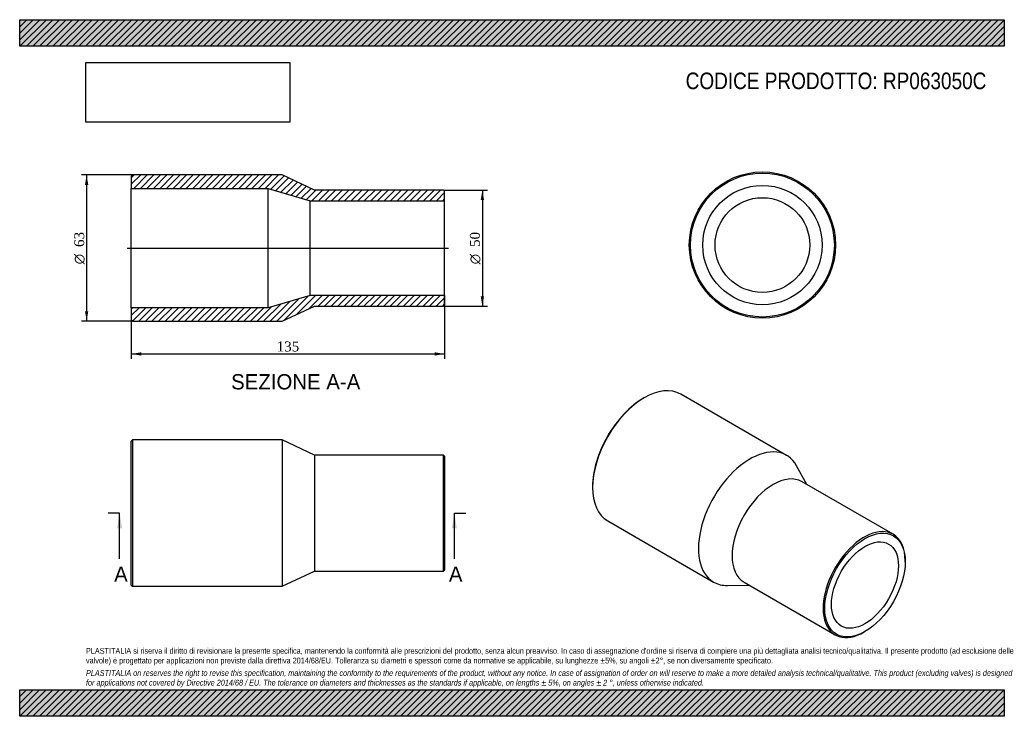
# Model space of a CAD drawing. Header units: millimetres. Extents: x 0 to 424, y 0 to 300.
import ezdxf
from ezdxf.enums import TextEntityAlignment as Align
from ezdxf.lldxf.tags import DXFTag

# ---------------------------------------------------------------- set-up
doc = ezdxf.new("R2010")
doc.units = ezdxf.units.MM
doc.header["$LTSCALE"] = 1.428571
for name, color, linetype in [('Default', 7, 'Continuous'), ('DV4_Default', 7, 'Continuous'), ('RP063050C', 7, 'Continuous')]:
    doc.layers.add(name, color=color, linetype=linetype)
doc.styles.add('SEACAD_Solid_Edge_ANSI', font='seans.ttf')
doc.styles.add('SEACAD_Solid_Edge_ANSI1_Symbols', font='semeca1.ttf')
doc.styles.add('SEACAD_Times_New_Roman', font='times.ttf')
tags = doc.linetypes.add('CENTER2', pattern=[28.575, 19.05, -3.175, 3.175, -3.175]).pattern_tags.tags
tags[10:11] = [DXFTag(74, 4), DXFTag(75, 0), DXFTag(340, '0'), DXFTag(46, 0.0), DXFTag(50, 0.0), DXFTag(44, 0.0), DXFTag(45, 0.0)]
tags[8:9] = [DXFTag(74, 4), DXFTag(75, 0), DXFTag(340, '0'), DXFTag(46, 0.0), DXFTag(50, 0.0), DXFTag(44, 0.0), DXFTag(45, 0.0)]
tags[6:7] = [DXFTag(74, 4), DXFTag(75, 0), DXFTag(340, '0'), DXFTag(46, 0.0), DXFTag(50, 0.0), DXFTag(44, 0.0), DXFTag(45, 0.0)]
tags[4:5] = [DXFTag(74, 4), DXFTag(75, 0), DXFTag(340, '0'), DXFTag(46, 0.0), DXFTag(50, 0.0), DXFTag(44, 0.0), DXFTag(45, 0.0)]
doc.dimstyles.new('ANSImm', dxfattribs={"dimtxt": 4.285714, "dimasz": 4.285714, "dimexe": 2.142857, "dimexo": 0, "dimgap": 1.071429, "dimtad": 1, "dimdsep": 46, "dimtxsty": 'SEACAD_Times_New_Roman', "dimblk1": '_SE_FILLED', "dimblk2": '_SE_FILLED', "dimsah": 1, "dimcen": 2.142857, "dimazin": 0, "dimtfac": 0.85, "dimtdec": 3, "dimtofl": 0, "dimtmove": 0, "dimatfit": 3, "dimfxl": 1, "dimarcsym": 0})
picture_1 = doc.add_image_def('image1.jpg', size_in_pixel=(4302, 1260))

# ---------------------------------------------------------------- blocks, each defined once
blk = doc.blocks.new('SE')
at = {"layer": 'RP063050C', "color": 7, "linetype": 'Continuous'}
for p, q in [((48.6, 119), (48.1, 118.5)), ((48.6, 119), (48.6, 56)), ((113.1, 119), (48.6, 119)), ((113.1, 119), (113.1, 56)), ((127.1, 112.5), (113.1, 119)), ((48.1, 56.5), (48.1, 118.5)), ((127.1, 112.5), (127.1, 62.5)), ((182.6, 112.5), (127.1, 112.5)), ((182.6, 62.5), (182.6, 112.5)), ((183.1, 112), (182.6, 112.5)), ((183.1, 112), (183.1, 63)), ((113.1, 56), (127.1, 62.5)), ((127.1, 62.5), (182.6, 62.5)), ((182.6, 62.5), (183.1, 63)), ((48.1, 56.5), (48.6, 56)), ((48.6, 56), (113.1, 56))]:
    blk.add_line(p, q, dxfattribs=at)
blk = doc.blocks.new('SE1')
at = {"layer": 'RP063050C', "color": 7, "linetype": 'Continuous'}
for p, q in [((269.14, 137.15), (268.79, 136.94)), ((330.5, 112.38), (284.89, 138.71)), ((339.26, 99.81), (334.8, 107.88)), ((246.87, 98.98), (246.87, 98.57)), ((376.39, 78.37), (337.15, 101.03)), ((253.39, 84.15), (299, 57.82)), ((381.57, 66.52), (381.57, 66.93)), ((305.04, 56.34), (314.26, 56.51)), ((312.15, 57.73), (351.39, 35.07)), ((363.89, 36.31), (364.25, 36.52))]:
    blk.add_line(p, q, dxfattribs=at)
for centre, major_axis, start_param, end_param in [((269.14, 111.43), (-15.75, -27.28), 3.141593, 6.283185), ((268.79, 111.63), (15.5, 26.85), 0.785398, 2.356195), ((314.75, 85.1), (-15.75, -27.28), 2.80709, 6.283185), ((324.65, 79.38), (-12.5, -21.65), 3.141593, 6.283185), ((363.89, 56.72), (12.5, 21.65), 0, 3.926991), ((363.89, 56.72), (12.5, 21.65), 5.497787, 6.283185), ((314.75, 85.1), (-15.75, -27.28), 0, 0.334503)]:
    blk.add_ellipse(centre, major_axis=major_axis, ratio=0.57735, start_param=start_param, end_param=end_param, dxfattribs=at)
for major_axis in [(-12.25, -21.22), (-10.2, -17.67)]:
    blk.add_ellipse((364.25, 56.52), major_axis=major_axis, ratio=0.57735, dxfattribs=at)
blk = doc.blocks.new('SE2')
at = {"layer": 'RP063050C', "color": 7, "linetype": 'Continuous'}
for radius in [31.5, 31, 25.7, 20.4]:
    blk.add_circle((320.05, 202.95), radius, dxfattribs=at)
blk = doc.blocks.new('SE4')
at = {"color": 7, "linetype": 'Continuous', "style": 'SEACAD_Solid_Edge_ANSI'}
blk.add_text('A', height=6.57, dxfattribs=at).set_placement((40.7, 64.5), align=Align.TOP_LEFT)
blk = doc.blocks.new('SE5')
at = {"color": 7, "linetype": 'Continuous', "style": 'SEACAD_Solid_Edge_ANSI'}
blk.add_text('A', height=6.57, dxfattribs=at).set_placement((184.94, 64.5), align=Align.TOP_LEFT)
blk = doc.blocks.new('SEANNOT_GROUP')
at = {"linetype": 'Continuous'}
blk.add_hatch(color=7, dxfattribs=at).paths.add_polyline_path([(44.16, 80.93), (43.07, 87.5), (41.97, 80.93)])
at = {"color": 7, "linetype": 'Continuous'}
blk.add_lwpolyline([(43.07, 67.79), (43.07, 87.5)], dxfattribs=at)
blk = doc.blocks.new('SEANNOT_GROUP1')
at = {"linetype": 'Continuous'}
blk.add_hatch(color=7, dxfattribs=at).paths.add_polyline_path([(188.4, 80.93), (187.31, 87.5), (186.21, 80.93)])
at = {"color": 7, "linetype": 'Continuous'}
blk.add_lwpolyline([(187.31, 67.79), (187.31, 87.5)], dxfattribs=at)
blk = doc.blocks.new('SE3')
at = {"layer": 'Default', "color": 7, "linetype": 'CENTER2'}
for p, q in [((43.07, 87.5), (38.14, 87.5)), ((187.31, 87.5), (192.23, 87.5))]:
    blk.add_line(p, q, dxfattribs=at)
at = {"layer": 'Default', "color": 7, "linetype": 'CENTER2', "const_width": 0.0001}
blk.add_lwpolyline([(43.07, 87.5), (187.31, 87.5)], dxfattribs=at)
at = {"layer": 'Default'}
for name in ['SEANNOT_GROUP', 'SEANNOT_GROUP1', 'SE4', 'SE5']:
    blk.add_blockref(name, (0, 0), dxfattribs=at)
blk = doc.blocks.new('SE6')
at = {"layer": 'RP063050C', "linetype": 'Continuous'}
h = blk.add_hatch(dxfattribs=at)
h.set_pattern_fill('LINE', scale=0.62992, angle=45, style=0)
h.paths.add_polyline_path([(127.1, 226.65), (113.1, 233.15), (48.6, 233.15), (48.1, 232.65), (48.1, 227.35), (107.1, 227.35), (125.1, 222.05), (183.1, 222.05), (183.1, 226.15), (182.6, 226.65)])
h = blk.add_hatch(dxfattribs=at)
h.set_pattern_fill('LINE', scale=0.62992, angle=45, style=0)
h.paths.add_polyline_path([(113.1, 170.15), (127.1, 176.65), (182.6, 176.65), (183.1, 177.15), (183.1, 181.25), (125.1, 181.25), (107.1, 175.95), (48.1, 175.95), (48.1, 170.65), (48.6, 170.15)])
at = {"layer": 'DV4_Default', "color": 7, "linetype": 'CENTER2'}
blk.add_line((46.35, 201.65), (184.85, 201.65), dxfattribs=at)
at = {"layer": 'RP063050C', "color": 7, "linetype": 'Continuous'}
for p, q in [((48.1, 232.65), (48.6, 233.15)), ((48.1, 232.65), (48.1, 227.35)), ((113.1, 233.15), (48.6, 233.15)), ((127.1, 226.65), (113.1, 233.15)), ((48.1, 175.95), (48.1, 227.35)), ((48.1, 227.35), (107.1, 227.35)), ((107.1, 175.95), (107.1, 227.35)), ((107.1, 227.35), (125.1, 222.05)), ((182.6, 226.65), (127.1, 226.65)), ((182.6, 226.65), (183.1, 226.15)), ((183.1, 222.05), (183.1, 226.15)), ((125.1, 181.25), (125.1, 222.05)), ((125.1, 222.05), (183.1, 222.05)), ((183.1, 181.25), (183.1, 222.05)), ((125.1, 181.25), (107.1, 175.95)), ((183.1, 181.25), (125.1, 181.25)), ((183.1, 177.15), (183.1, 181.25)), ((107.1, 175.95), (48.1, 175.95)), ((48.1, 175.95), (48.1, 170.65)), ((113.1, 170.15), (127.1, 176.65)), ((127.1, 176.65), (182.6, 176.65)), ((183.1, 177.15), (182.6, 176.65)), ((48.6, 170.15), (48.1, 170.65)), ((48.6, 170.15), (113.1, 170.15))]:
    blk.add_line(p, q, dxfattribs=at)
blk = doc.blocks.new('GDimGGroup')
at = {"layer": 'Default', "linetype": 'Continuous'}
for points in [[(28.13, 228.86), (29.56, 228.86), (28.84, 233.15)], [(28.13, 174.43), (28.84, 170.15), (29.56, 174.43)]]:
    blk.add_hatch(color=7, dxfattribs=at).paths.add_polyline_path(points)
at = {"layer": 'Default', "color": 7, "linetype": 'Continuous'}
for p, q in [((48.6, 233.15), (26.7, 233.15)), ((28.84, 233.15), (28.84, 170.15)), ((48.6, 170.15), (26.7, 170.15))]:
    blk.add_line(p, q, dxfattribs=at)
for s, height, style, p in [('63', 4.286, 'SEACAD_Times_New_Roman', (23.49, 202.13)), ('O', 4.29, 'SEACAD_Solid_Edge_ANSI1_Symbols', (23.49, 194.67))]:
    blk.add_text(s, height=height, rotation=90, dxfattribs=dict(at, style=style)).set_placement(p, align=Align.TOP_LEFT)
blk = doc.blocks.new('DMBLK179')
at = {"layer": 'Default', "linetype": 'Continuous'}
for points in [[(52.38, 155.34), (52.38, 156.77), (48.1, 156.06)], [(178.81, 155.34), (183.1, 156.06), (178.81, 156.77)]]:
    blk.add_hatch(color=7, dxfattribs=at).paths.add_polyline_path(points)
at = {"layer": 'Default', "color": 7, "linetype": 'Continuous'}
for p, q in [((183.1, 181.25), (183.1, 153.91)), ((48.1, 175.95), (48.1, 153.91)), ((48.1, 156.06), (183.1, 156.06))]:
    blk.add_line(p, q, dxfattribs=at)
at = {"layer": 'Default', "color": 7, "linetype": 'Continuous', "style": 'SEACAD_Times_New_Roman'}
blk.add_text('135', height=4.286, dxfattribs=at).set_placement((110.72, 161.41), align=Align.TOP_LEFT)
blk = doc.blocks.new('_SE_FILLED')
at = {"color": 0}
blk.add_line((0, 0), (-1, 0), dxfattribs=at)
blk.add_solid([(0, 0), (-1, -0.1665), (-1, 0.1665), (0, 0)], dxfattribs=at)
blk = doc.blocks.new('GDimGGroup1')
at = {"layer": 'Default', "linetype": 'Continuous'}
for points in [[(200.09, 222.36), (199.38, 226.65), (198.66, 222.36)], [(200.09, 180.93), (198.66, 180.93), (199.38, 176.65)]]:
    blk.add_hatch(color=7, dxfattribs=at).paths.add_polyline_path(points)
at = {"layer": 'Default', "color": 7, "linetype": 'Continuous'}
for p, q in [((182.6, 226.65), (201.52, 226.65)), ((199.38, 226.65), (199.38, 176.65)), ((182.6, 176.65), (201.52, 176.65))]:
    blk.add_line(p, q, dxfattribs=at)
for s, height, style, p in [('50', 4.286, 'SEACAD_Times_New_Roman', (194.02, 202.13)), ('O', 4.29, 'SEACAD_Solid_Edge_ANSI1_Symbols', (194.02, 194.67))]:
    blk.add_text(s, height=height, rotation=90, dxfattribs=dict(at, style=style)).set_placement(p, align=Align.TOP_LEFT)

msp = doc.modelspace()

# ---------------------------------------------------------------- hatches: boundary and pattern name
at = {"layer": 'Default', "linetype": 'Continuous'}
h = msp.add_hatch(dxfattribs=at)
h.set_pattern_fill('LINE', scale=0.62992, angle=45, style=0)
h.paths.add_polyline_path([(424.286, 288.571), (424.286, 300), (0, 300), (0, 288.571)])
for points in [[(424.286, 288.571), (424.286, 300), (0, 300), (0, 288.571)], [(424.286, 0), (424.286, 11.429), (0, 11.429), (0, 0)]]:
    msp.add_hatch(color=7, dxfattribs=at).paths.add_polyline_path(points)
h = msp.add_hatch(dxfattribs=at)
h.set_pattern_fill('LINE', scale=0.62992, angle=45, style=0)
h.paths.add_polyline_path([(424.286, 0), (424.286, 11.429), (0, 11.429), (0, 0)])

# ---------------------------------------------------------------- linework, layer by layer
at = {"layer": 'Default', "color": 7, "linetype": 'Continuous'}
for p, q in [((0, 300), (424.286, 300)), ((0, 288.571), (0, 300)), ((424.286, 300), (424.286, 288.571)), ((424.286, 288.571), (0, 288.571)), ((0, 11.429), (424.286, 11.429)), ((0, 0), (0, 11.429)), ((424.286, 11.429), (424.286, 0)), ((424.286, 0), (0, 0))]:
    msp.add_line(p, q, dxfattribs=at)

# ---------------------------------------------------------------- block references
at = {"layer": 'Default'}
for name in ['SE2', 'GDimGGroup', 'SE6', 'GDimGGroup1', 'SE1', 'SE', 'SE3']:
    msp.add_blockref(name, (0, 0), dxfattribs=at)

# ---------------------------------------------------------------- texts
at = {"layer": 'Default', "color": 7, "linetype": 'Continuous', "style": 'SEACAD_Solid_Edge_ANSI'}
msp.add_text('SEZIONE A-A', height=6.57143, dxfattribs=at).set_placement((91.117, 147.352), align=Align.TOP_LEFT)
at = {"layer": 'Default', "attachment_point": 1}
for s, insert, char_height, width in [('{\\fArial Narrow|b0||i0||c0|p34;\\C7;\\H7.142857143;\\W1.;CODICE PRODOTTO: RP063050C}', (286.984, 277.234), 7.14286, 130.02112), ("{\\fArial Narrow|b0||i0||c0|p34;\\C7;\\H2.5;\\W1.;PLASTITALIA si riserva il diritto di revisionare la presente specifica, mantenendo la conformità alle prescrizioni del prodotto, senza alcun preavviso. In caso di assegnazione d'ordine si riserva di compiere una più dettagliata analisi tecnico/qualitativa. Il presente prodotto (ad esclusione delle \\P}{\\fArial Narrow|b0||i0||c0|p34;\\C7;\\H2.5;\\W1.;valvole) è progettato per applicazioni non previste dalla direttiva 2014/68/EU. Tolleranza su diametri e spessori come da normative se applicabile, su lunghezze ±5%, su angoli ±2°, se non diversamente specificato.\\P}{\\fArial Narrow|b0||i0||c0|p34;\\C7;\\H0.7142857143;\\W1.;   \\P}{\\fArial Narrow|b0||i1||c0|p34;\\C7;\\H2.5;\\W1.;PLASTITALIA on reserves the right to revise this specification, maintaining the conformity to the requirements of the product, without any notice. In case of assignation of order on will reserve to make a more detailed analysis technical/qualitative. This product (excluding valves) is designed \\P}{\\fArial Narrow|b0||i1||c0|p34;\\C7;\\H2.5;\\W1.;for applications not covered by Directive 2014/68 / EU. The tolerance on diameters and thicknesses as the standards if applicable, on lengths ± 5%, on angles ± 2 °, unless otherwise indicated.\\P}", (28.571, 29.432), 2.5, 367.14286)]:
    msp.add_mtext(s, dxfattribs=dict(at, insert=insert, char_height=char_height, width=width))

# ---------------------------------------------------------------- dimensions: what is measured, and where the dimension line sits
at = {"layer": 'Default', "color": 7, "linetype": 'Continuous'}
dim = msp.add_linear_dim(base=(183.099, 156.058), p1=(48.099, 175.946), p2=(183.099, 181.246), text='\\A1;<>', dimstyle='ANSImm', dxfattribs=at)
dim.commit()
dim.dimension.update_dxf_attribs({"geometry": 'DMBLK179', "text_midpoint": (115.599, 156.058), "dimtype": 160})

# ---------------------------------------------------------------- pictures from other files: only their frames are drawn
image = msp.add_image(picture_1, insert=(28.571, 255.862), size_in_units=(87.796, 25.714))
image.dxf.flags = 7

doc.saveas('drawing.dxf')
